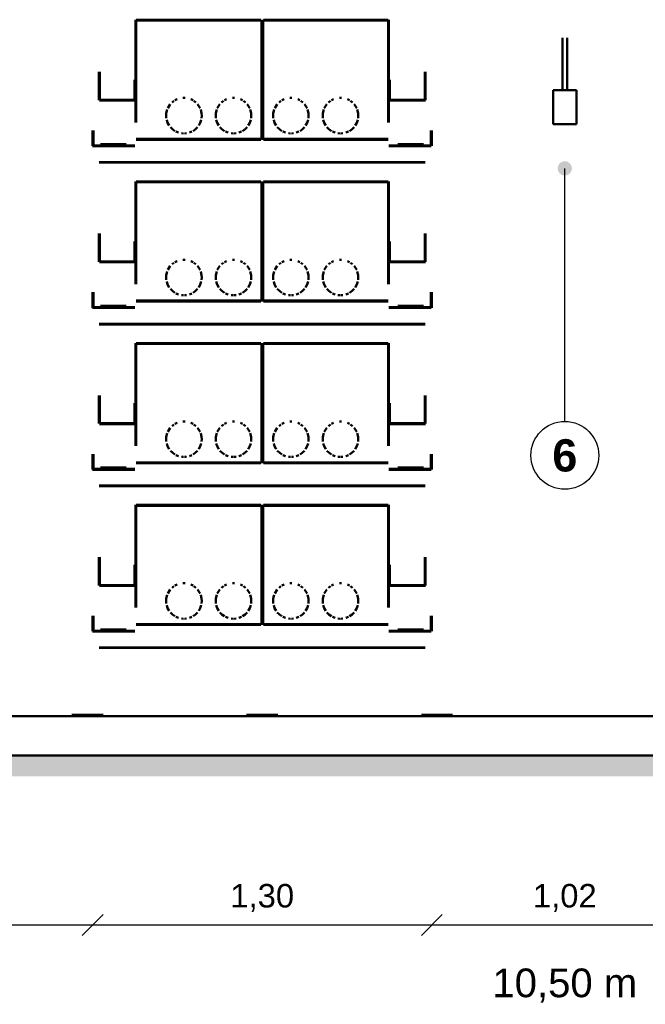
# Model space of a CAD drawing. Header units: millimetres. Extents: x 0 to 420, y 0 to 297.
# Tile 2 of 5: x 105 to 153, y 78 to 153. Entities that reach past the tile are written whole.
import ezdxf
from ezdxf.enums import TextEntityAlignment as Align

# ---------------------------------------------------------------- set-up
doc = ezdxf.new("R2010")
doc.units = ezdxf.units.MM
doc.header["$LTSCALE"] = 0.5
for name, color, linetype, lineweight in [('CONTORNO', 7, 'CONTINUOUS', 50), ('COTAS', 7, 'CONTINUOUS', 25), ('RAYADO', 8, 'CONTINUOUS', 18), ('TEXTO', 7, 'CONTINUOUS', 25)]:
    doc.layers.add(name, color=color, linetype=linetype, lineweight=lineweight)
doc.styles.add('NEGRITA', font='arialbd.ttf')
doc.styles.get("Standard").update_dxf_attribs({"font": 'arial.ttf'})

msp = doc.modelspace()

# ---------------------------------------------------------------- hatches: boundary and pattern name
at = {"layer": 'COTAS'}
h = msp.add_hatch(color=7, dxfattribs=at)
edge = h.paths.add_edge_path()
edge.add_arc((147, 142), 0.55, 0, 360)
at = {"layer": 'RAYADO'}
h = msp.add_hatch(dxfattribs=at)
h.set_pattern_fill('EARTH', scale=0.35)
h.paths.add_polyline_path([(30, 95.4), (264, 95.4), (264, 97), (30, 97)])

# ---------------------------------------------------------------- linework, layer by layer
at = {"layer": 'CONTORNO', "true_color": 0x6e8296}
for p, q in [((114.08, 153.4), (114.08, 145.531)), ((123.543, 153.4), (114.14, 153.4)), ((114.14, 145.531), (114.14, 153.4)), ((114.14, 153.34), (123.543, 153.34)), ((123.543, 153.4), (123.7, 153.4)), ((123.7, 153.34), (123.543, 153.34)), ((123.74, 153.4), (123.74, 144.351)), ((123.86, 144.351), (123.86, 153.4)), ((133.303, 153.4), (123.9, 153.4)), ((123.9, 153.34), (133.303, 153.34)), ((133.303, 153.4), (133.46, 153.4)), ((133.46, 153.34), (133.303, 153.34)), ((133.46, 153.4), (133.46, 145.531)), ((133.52, 145.531), (133.52, 153.4)), ((111.28, 149.4), (111.28, 147.236)), ((111.34, 147.236), (111.34, 149.4)), ((114.02, 148.8), (114.02, 147.226)), ((114.08, 147.226), (114.08, 148.8)), ((133.52, 148.8), (133.52, 147.226)), ((133.58, 147.226), (133.58, 148.8)), ((136.26, 149.4), (136.26, 147.236)), ((136.32, 147.236), (136.32, 149.4)), ((114.08, 147.26), (111.326, 147.26)), ((111.326, 147.2), (114.08, 147.2)), ((117.104, 147.218), (117.273, 147.296)), ((117.719, 147.401), (117.881, 147.401)), ((118.327, 147.296), (118.496, 147.218)), ((120.904, 147.218), (121.073, 147.296)), ((121.519, 147.401), (121.681, 147.401)), ((122.127, 147.296), (122.296, 147.218)), ((125.304, 147.218), (125.473, 147.296)), ((125.919, 147.401), (126.081, 147.401)), ((126.527, 147.296), (126.696, 147.218)), ((129.104, 147.218), (129.273, 147.296)), ((129.719, 147.401), (129.881, 147.401)), ((130.327, 147.296), (130.496, 147.218)), ((136.32, 147.26), (133.566, 147.26)), ((133.566, 147.2), (136.32, 147.2)), ((116.518, 146.505), (116.448, 146.224)), ((116.751, 146.92), (116.557, 146.614)), ((117.032, 147.17), (116.89, 147.051)), ((118.71, 147.051), (118.568, 147.17)), ((119.043, 146.614), (118.849, 146.92)), ((119.152, 146.224), (119.082, 146.505)), ((120.318, 146.505), (120.248, 146.224)), ((120.551, 146.92), (120.357, 146.614)), ((120.832, 147.17), (120.69, 147.051)), ((122.51, 147.051), (122.368, 147.17)), ((122.843, 146.614), (122.649, 146.92)), ((122.952, 146.224), (122.882, 146.505)), ((124.718, 146.505), (124.648, 146.224)), ((124.951, 146.92), (124.757, 146.614)), ((125.232, 147.17), (125.09, 147.051)), ((126.91, 147.051), (126.768, 147.17)), ((127.243, 146.614), (127.049, 146.92)), ((127.352, 146.224), (127.282, 146.505)), ((128.518, 146.505), (128.448, 146.224)), ((128.751, 146.92), (128.557, 146.614)), ((129.032, 147.17), (128.89, 147.051)), ((130.71, 147.051), (130.568, 147.17)), ((131.043, 146.614), (130.849, 146.92)), ((131.152, 146.224), (131.082, 146.505)), ((116.448, 146.224), (116.442, 146.04)), ((116.447, 145.856), (116.442, 146.04)), ((116.479, 145.719), (116.55, 145.496)), ((119.05, 145.496), (119.121, 145.719)), ((119.158, 146.04), (119.152, 146.224)), ((119.158, 146.04), (119.153, 145.856)), ((120.248, 146.224), (120.242, 146.04)), ((120.247, 145.856), (120.242, 146.04)), ((120.279, 145.719), (120.35, 145.496)), ((122.85, 145.496), (122.921, 145.719)), ((122.958, 146.04), (122.952, 146.224)), ((122.958, 146.04), (122.953, 145.856)), ((124.648, 146.224), (124.642, 146.04)), ((124.647, 145.856), (124.642, 146.04)), ((124.679, 145.719), (124.75, 145.496)), ((127.25, 145.496), (127.321, 145.719)), ((127.358, 146.04), (127.352, 146.224)), ((127.358, 146.04), (127.353, 145.856)), ((128.448, 146.224), (128.442, 146.04)), ((128.447, 145.856), (128.442, 146.04)), ((128.479, 145.719), (128.55, 145.496)), ((131.05, 145.496), (131.121, 145.719)), ((131.158, 146.04), (131.152, 146.224)), ((131.158, 146.04), (131.153, 145.856)), ((116.672, 145.28), (116.55, 145.496)), ((116.915, 145.008), (116.756, 145.16)), ((116.915, 145.008), (117.101, 144.862)), ((118.499, 144.862), (118.685, 145.008)), ((118.844, 145.16), (118.685, 145.008)), ((119.05, 145.496), (118.928, 145.28)), ((120.472, 145.28), (120.35, 145.496)), ((120.715, 145.008), (120.556, 145.16)), ((120.715, 145.008), (120.901, 144.862)), ((122.299, 144.862), (122.485, 145.008)), ((122.644, 145.16), (122.485, 145.008)), ((122.85, 145.496), (122.728, 145.28)), ((124.872, 145.28), (124.75, 145.496)), ((125.115, 145.008), (124.956, 145.16)), ((125.115, 145.008), (125.301, 144.862)), ((126.699, 144.862), (126.885, 145.008)), ((127.044, 145.16), (126.885, 145.008)), ((127.25, 145.496), (127.128, 145.28)), ((128.672, 145.28), (128.55, 145.496)), ((128.915, 145.008), (128.756, 145.16)), ((128.915, 145.008), (129.101, 144.862)), ((130.499, 144.862), (130.685, 145.008)), ((130.844, 145.16), (130.685, 145.008)), ((131.05, 145.496), (130.928, 145.28)), ((110.8, 144.9), (110.8, 143.72)), ((110.86, 143.72), (110.86, 144.9)), ((123.543, 144.26), (114.14, 144.26)), ((114.14, 144.2), (123.543, 144.2)), ((117.187, 144.819), (117.388, 144.744)), ((117.766, 144.677), (117.609, 144.691)), ((117.991, 144.691), (117.834, 144.677)), ((118.212, 144.744), (118.413, 144.819)), ((120.987, 144.819), (121.188, 144.744)), ((121.566, 144.677), (121.409, 144.691)), ((121.791, 144.691), (121.634, 144.677)), ((122.012, 144.744), (122.213, 144.819)), ((123.543, 144.26), (123.7, 144.26)), ((123.7, 144.2), (123.543, 144.2)), ((123.74, 144.2), (123.74, 144.351)), ((123.86, 144.351), (123.86, 144.2)), ((133.303, 144.26), (123.9, 144.26)), ((123.9, 144.2), (133.303, 144.2)), ((125.387, 144.819), (125.588, 144.744)), ((125.966, 144.677), (125.809, 144.691)), ((126.191, 144.691), (126.034, 144.677)), ((126.412, 144.744), (126.613, 144.819)), ((129.187, 144.819), (129.388, 144.744)), ((129.766, 144.677), (129.609, 144.691)), ((129.991, 144.691), (129.834, 144.677)), ((130.212, 144.744), (130.413, 144.819)), ((133.303, 144.26), (133.46, 144.26)), ((133.46, 144.2), (133.303, 144.2)), ((136.74, 144.9), (136.74, 143.72)), ((136.8, 143.72), (136.8, 144.9)), ((114.026, 143.76), (110.8, 143.76)), ((110.8, 143.7), (114.026, 143.7)), ((113.367, 143.86), (111.4, 143.86)), ((111.4, 143.78), (113.367, 143.78)), ((136.746, 143.76), (133.52, 143.76)), ((133.52, 143.7), (136.746, 143.7)), ((136.167, 143.86), (134.2, 143.86)), ((134.2, 143.78), (136.167, 143.78)), ((135.89, 142.48), (111.3, 142.48)), ((111.3, 142.44), (135.89, 142.44)), ((135.89, 142.48), (136.3, 142.48)), ((136.3, 142.44), (135.89, 142.44)), ((114.08, 141), (114.08, 133.131)), ((123.543, 141), (114.14, 141)), ((114.14, 133.131), (114.14, 141)), ((114.14, 140.94), (123.543, 140.94)), ((123.543, 141), (123.7, 141)), ((123.7, 140.94), (123.543, 140.94)), ((123.74, 141), (123.74, 131.951)), ((123.86, 131.951), (123.86, 141)), ((133.303, 141), (123.9, 141)), ((123.9, 140.94), (133.303, 140.94)), ((133.303, 141), (133.46, 141)), ((133.46, 140.94), (133.303, 140.94)), ((133.46, 141), (133.46, 133.131)), ((133.52, 133.131), (133.52, 141)), ((111.28, 137), (111.28, 134.836)), ((111.34, 134.836), (111.34, 137)), ((136.26, 137), (136.26, 134.836)), ((136.32, 134.836), (136.32, 137)), ((114.02, 136.4), (114.02, 134.826)), ((114.08, 134.826), (114.08, 136.4)), ((133.52, 136.4), (133.52, 134.826)), ((133.58, 134.826), (133.58, 136.4)), ((114.08, 134.86), (111.326, 134.86)), ((111.326, 134.8), (114.08, 134.8)), ((116.751, 134.52), (116.557, 134.214)), ((117.032, 134.77), (116.89, 134.651)), ((117.104, 134.818), (117.273, 134.896)), ((117.719, 135.001), (117.881, 135.001)), ((118.327, 134.896), (118.496, 134.818)), ((118.71, 134.651), (118.568, 134.77)), ((119.043, 134.214), (118.849, 134.52)), ((120.551, 134.52), (120.357, 134.214)), ((120.832, 134.77), (120.69, 134.651)), ((120.904, 134.818), (121.073, 134.896)), ((121.519, 135.001), (121.681, 135.001)), ((122.127, 134.896), (122.296, 134.818)), ((122.51, 134.651), (122.368, 134.77)), ((122.843, 134.214), (122.649, 134.52)), ((124.951, 134.52), (124.757, 134.214)), ((125.232, 134.77), (125.09, 134.651)), ((125.304, 134.818), (125.473, 134.896)), ((125.919, 135.001), (126.081, 135.001)), ((126.527, 134.896), (126.696, 134.818)), ((126.91, 134.651), (126.768, 134.77)), ((127.243, 134.214), (127.049, 134.52)), ((128.751, 134.52), (128.557, 134.214)), ((129.032, 134.77), (128.89, 134.651)), ((129.104, 134.818), (129.273, 134.896)), ((129.719, 135.001), (129.881, 135.001)), ((130.327, 134.896), (130.496, 134.818)), ((130.71, 134.651), (130.568, 134.77)), ((131.043, 134.214), (130.849, 134.52)), ((136.32, 134.86), (133.566, 134.86)), ((133.566, 134.8), (136.32, 134.8)), ((116.448, 133.824), (116.442, 133.64)), ((116.447, 133.456), (116.442, 133.64)), ((116.518, 134.105), (116.448, 133.824)), ((119.152, 133.824), (119.082, 134.105)), ((119.158, 133.64), (119.152, 133.824)), ((119.158, 133.64), (119.153, 133.456)), ((120.248, 133.824), (120.242, 133.64)), ((120.247, 133.456), (120.242, 133.64)), ((120.318, 134.105), (120.248, 133.824)), ((122.952, 133.824), (122.882, 134.105)), ((122.958, 133.64), (122.952, 133.824)), ((122.958, 133.64), (122.953, 133.456)), ((124.648, 133.824), (124.642, 133.64)), ((124.647, 133.456), (124.642, 133.64)), ((124.718, 134.105), (124.648, 133.824)), ((127.352, 133.824), (127.282, 134.105)), ((127.358, 133.64), (127.352, 133.824)), ((127.358, 133.64), (127.353, 133.456)), ((128.448, 133.824), (128.442, 133.64)), ((128.447, 133.456), (128.442, 133.64)), ((128.518, 134.105), (128.448, 133.824)), ((131.152, 133.824), (131.082, 134.105)), ((131.158, 133.64), (131.152, 133.824)), ((131.158, 133.64), (131.153, 133.456)), ((116.479, 133.319), (116.55, 133.096)), ((116.672, 132.88), (116.55, 133.096)), ((119.05, 133.096), (118.928, 132.88)), ((119.05, 133.096), (119.121, 133.319)), ((120.279, 133.319), (120.35, 133.096)), ((120.472, 132.88), (120.35, 133.096)), ((122.85, 133.096), (122.728, 132.88)), ((122.85, 133.096), (122.921, 133.319)), ((124.679, 133.319), (124.75, 133.096)), ((124.872, 132.88), (124.75, 133.096)), ((127.25, 133.096), (127.128, 132.88)), ((127.25, 133.096), (127.321, 133.319)), ((128.479, 133.319), (128.55, 133.096)), ((128.672, 132.88), (128.55, 133.096)), ((131.05, 133.096), (130.928, 132.88)), ((131.05, 133.096), (131.121, 133.319)), ((110.8, 132.5), (110.8, 131.32)), ((110.86, 131.32), (110.86, 132.5)), ((116.915, 132.608), (116.756, 132.76)), ((116.915, 132.608), (117.101, 132.462)), ((117.187, 132.419), (117.388, 132.344)), ((117.766, 132.277), (117.609, 132.291)), ((117.991, 132.291), (117.834, 132.277)), ((118.212, 132.344), (118.413, 132.419)), ((118.499, 132.462), (118.685, 132.608)), ((118.844, 132.76), (118.685, 132.608)), ((120.715, 132.608), (120.556, 132.76)), ((120.715, 132.608), (120.901, 132.462)), ((120.987, 132.419), (121.188, 132.344)), ((121.566, 132.277), (121.409, 132.291)), ((121.791, 132.291), (121.634, 132.277)), ((122.012, 132.344), (122.213, 132.419)), ((122.299, 132.462), (122.485, 132.608)), ((122.644, 132.76), (122.485, 132.608)), ((125.115, 132.608), (124.956, 132.76)), ((125.115, 132.608), (125.301, 132.462)), ((125.387, 132.419), (125.588, 132.344)), ((125.966, 132.277), (125.809, 132.291)), ((126.191, 132.291), (126.034, 132.277)), ((126.412, 132.344), (126.613, 132.419)), ((126.699, 132.462), (126.885, 132.608)), ((127.044, 132.76), (126.885, 132.608)), ((128.915, 132.608), (128.756, 132.76)), ((128.915, 132.608), (129.101, 132.462)), ((129.187, 132.419), (129.388, 132.344)), ((129.766, 132.277), (129.609, 132.291)), ((129.991, 132.291), (129.834, 132.277)), ((130.212, 132.344), (130.413, 132.419)), ((130.499, 132.462), (130.685, 132.608)), ((130.844, 132.76), (130.685, 132.608)), ((136.74, 132.5), (136.74, 131.32)), ((136.8, 131.32), (136.8, 132.5)), ((114.026, 131.36), (110.8, 131.36)), ((113.367, 131.46), (111.4, 131.46)), ((111.4, 131.38), (113.367, 131.38)), ((123.543, 131.86), (114.14, 131.86)), ((114.14, 131.8), (123.543, 131.8)), ((123.543, 131.86), (123.7, 131.86)), ((123.7, 131.8), (123.543, 131.8)), ((123.74, 131.8), (123.74, 131.951)), ((123.86, 131.951), (123.86, 131.8)), ((133.303, 131.86), (123.9, 131.86)), ((123.9, 131.8), (133.303, 131.8)), ((133.303, 131.86), (133.46, 131.86)), ((133.46, 131.8), (133.303, 131.8)), ((136.746, 131.36), (133.52, 131.36)), ((136.167, 131.46), (134.2, 131.46)), ((134.2, 131.38), (136.167, 131.38)), ((110.8, 131.3), (114.026, 131.3)), ((133.52, 131.3), (136.746, 131.3)), ((135.89, 130.08), (111.3, 130.08)), ((111.3, 130.04), (135.89, 130.04)), ((135.89, 130.08), (136.3, 130.08)), ((136.3, 130.04), (135.89, 130.04)), ((114.08, 128.6), (114.08, 120.731)), ((123.543, 128.6), (114.14, 128.6)), ((114.14, 120.731), (114.14, 128.6)), ((114.14, 128.54), (123.543, 128.54)), ((123.543, 128.6), (123.7, 128.6)), ((123.7, 128.54), (123.543, 128.54)), ((123.74, 128.6), (123.74, 119.551)), ((123.86, 119.551), (123.86, 128.6)), ((133.303, 128.6), (123.9, 128.6)), ((123.9, 128.54), (133.303, 128.54)), ((133.303, 128.6), (133.46, 128.6)), ((133.46, 128.54), (133.303, 128.54)), ((133.46, 128.6), (133.46, 120.731)), ((133.52, 120.731), (133.52, 128.6)), ((111.28, 124.6), (111.28, 122.436)), ((111.34, 122.436), (111.34, 124.6)), ((136.26, 124.6), (136.26, 122.436)), ((136.32, 122.436), (136.32, 124.6)), ((114.02, 124), (114.02, 122.426)), ((114.08, 122.426), (114.08, 124)), ((133.52, 124), (133.52, 122.426)), ((133.58, 122.426), (133.58, 124)), ((114.08, 122.46), (111.326, 122.46)), ((111.326, 122.4), (114.08, 122.4)), ((117.032, 122.37), (116.89, 122.251)), ((117.104, 122.418), (117.273, 122.496)), ((117.719, 122.601), (117.881, 122.601)), ((118.327, 122.496), (118.496, 122.418)), ((118.71, 122.251), (118.568, 122.37)), ((120.832, 122.37), (120.69, 122.251)), ((120.904, 122.418), (121.073, 122.496)), ((121.519, 122.601), (121.681, 122.601)), ((122.127, 122.496), (122.296, 122.418)), ((122.51, 122.251), (122.368, 122.37)), ((125.232, 122.37), (125.09, 122.251)), ((125.304, 122.418), (125.473, 122.496)), ((125.919, 122.601), (126.081, 122.601)), ((126.527, 122.496), (126.696, 122.418)), ((126.91, 122.251), (126.768, 122.37)), ((129.032, 122.37), (128.89, 122.251)), ((129.104, 122.418), (129.273, 122.496)), ((129.719, 122.601), (129.881, 122.601)), ((130.327, 122.496), (130.496, 122.418)), ((130.71, 122.251), (130.568, 122.37)), ((136.32, 122.46), (133.566, 122.46)), ((133.566, 122.4), (136.32, 122.4)), ((116.518, 121.705), (116.448, 121.424)), ((116.751, 122.12), (116.557, 121.814)), ((119.043, 121.814), (118.849, 122.12)), ((119.152, 121.424), (119.082, 121.705)), ((120.318, 121.705), (120.248, 121.424)), ((120.551, 122.12), (120.357, 121.814)), ((122.843, 121.814), (122.649, 122.12)), ((122.952, 121.424), (122.882, 121.705)), ((124.718, 121.705), (124.648, 121.424)), ((124.951, 122.12), (124.757, 121.814)), ((127.243, 121.814), (127.049, 122.12)), ((127.352, 121.424), (127.282, 121.705)), ((128.518, 121.705), (128.448, 121.424)), ((128.751, 122.12), (128.557, 121.814)), ((131.043, 121.814), (130.849, 122.12)), ((131.152, 121.424), (131.082, 121.705)), ((116.448, 121.424), (116.442, 121.24)), ((116.447, 121.056), (116.442, 121.24)), ((116.479, 120.919), (116.55, 120.696)), ((119.05, 120.696), (119.121, 120.919)), ((119.158, 121.24), (119.152, 121.424)), ((119.158, 121.24), (119.153, 121.056)), ((120.248, 121.424), (120.242, 121.24)), ((120.247, 121.056), (120.242, 121.24)), ((120.279, 120.919), (120.35, 120.696)), ((122.85, 120.696), (122.921, 120.919)), ((122.958, 121.24), (122.952, 121.424)), ((122.958, 121.24), (122.953, 121.056)), ((124.648, 121.424), (124.642, 121.24)), ((124.647, 121.056), (124.642, 121.24)), ((124.679, 120.919), (124.75, 120.696)), ((127.25, 120.696), (127.321, 120.919)), ((127.358, 121.24), (127.352, 121.424)), ((127.358, 121.24), (127.353, 121.056)), ((128.448, 121.424), (128.442, 121.24)), ((128.447, 121.056), (128.442, 121.24)), ((128.479, 120.919), (128.55, 120.696)), ((131.05, 120.696), (131.121, 120.919)), ((131.158, 121.24), (131.152, 121.424)), ((131.158, 121.24), (131.153, 121.056)), ((110.8, 120.1), (110.8, 118.92)), ((110.86, 118.92), (110.86, 120.1)), ((116.672, 120.48), (116.55, 120.696)), ((116.915, 120.208), (116.756, 120.36)), ((116.915, 120.208), (117.101, 120.062)), ((117.187, 120.019), (117.388, 119.944)), ((118.212, 119.944), (118.413, 120.019)), ((118.499, 120.062), (118.685, 120.208)), ((118.844, 120.36), (118.685, 120.208)), ((119.05, 120.696), (118.928, 120.48)), ((120.472, 120.48), (120.35, 120.696)), ((120.715, 120.208), (120.556, 120.36)), ((120.715, 120.208), (120.901, 120.062)), ((120.987, 120.019), (121.188, 119.944)), ((122.012, 119.944), (122.213, 120.019)), ((122.299, 120.062), (122.485, 120.208)), ((122.644, 120.36), (122.485, 120.208)), ((122.85, 120.696), (122.728, 120.48)), ((124.872, 120.48), (124.75, 120.696)), ((125.115, 120.208), (124.956, 120.36)), ((125.115, 120.208), (125.301, 120.062)), ((125.387, 120.019), (125.588, 119.944)), ((126.412, 119.944), (126.613, 120.019)), ((126.699, 120.062), (126.885, 120.208)), ((127.044, 120.36), (126.885, 120.208)), ((127.25, 120.696), (127.128, 120.48)), ((128.672, 120.48), (128.55, 120.696)), ((128.915, 120.208), (128.756, 120.36)), ((128.915, 120.208), (129.101, 120.062)), ((129.187, 120.019), (129.388, 119.944)), ((130.212, 119.944), (130.413, 120.019)), ((130.499, 120.062), (130.685, 120.208)), ((130.844, 120.36), (130.685, 120.208)), ((131.05, 120.696), (130.928, 120.48)), ((136.74, 120.1), (136.74, 118.92)), ((136.8, 118.92), (136.8, 120.1)), ((123.543, 119.46), (114.14, 119.46)), ((114.14, 119.4), (123.543, 119.4)), ((117.766, 119.877), (117.609, 119.891)), ((117.991, 119.891), (117.834, 119.877)), ((121.566, 119.877), (121.409, 119.891)), ((121.791, 119.891), (121.634, 119.877)), ((123.543, 119.46), (123.7, 119.46)), ((123.7, 119.4), (123.543, 119.4)), ((123.74, 119.4), (123.74, 119.551)), ((123.86, 119.551), (123.86, 119.4)), ((133.303, 119.46), (123.9, 119.46)), ((123.9, 119.4), (133.303, 119.4)), ((125.966, 119.877), (125.809, 119.891)), ((126.191, 119.891), (126.034, 119.877)), ((129.766, 119.877), (129.609, 119.891)), ((129.991, 119.891), (129.834, 119.877)), ((133.303, 119.46), (133.46, 119.46)), ((133.46, 119.4), (133.303, 119.4)), ((114.026, 118.96), (110.8, 118.96)), ((110.8, 118.9), (114.026, 118.9)), ((113.367, 119.06), (111.4, 119.06)), ((111.4, 118.98), (113.367, 118.98)), ((136.746, 118.96), (133.52, 118.96)), ((133.52, 118.9), (136.746, 118.9)), ((136.167, 119.06), (134.2, 119.06)), ((134.2, 118.98), (136.167, 118.98)), ((135.89, 117.68), (111.3, 117.68)), ((111.3, 117.64), (135.89, 117.64)), ((135.89, 117.68), (136.3, 117.68)), ((136.3, 117.64), (135.89, 117.64)), ((114.08, 116.2), (114.08, 108.331)), ((123.543, 116.2), (114.14, 116.2)), ((114.14, 108.331), (114.14, 116.2)), ((114.14, 116.14), (123.543, 116.14)), ((123.543, 116.2), (123.7, 116.2)), ((123.7, 116.14), (123.543, 116.14)), ((123.74, 116.2), (123.74, 107.151)), ((123.86, 107.151), (123.86, 116.2)), ((133.303, 116.2), (123.9, 116.2)), ((123.9, 116.14), (133.303, 116.14)), ((133.303, 116.2), (133.46, 116.2)), ((133.46, 116.14), (133.303, 116.14)), ((133.46, 116.2), (133.46, 108.331)), ((133.52, 108.331), (133.52, 116.2)), ((111.28, 112.2), (111.28, 110.036)), ((111.34, 110.036), (111.34, 112.2)), ((136.26, 112.2), (136.26, 110.036)), ((136.32, 110.036), (136.32, 112.2)), ((114.02, 111.6), (114.02, 110.026)), ((114.08, 110.026), (114.08, 111.6)), ((133.52, 111.6), (133.52, 110.026)), ((133.58, 110.026), (133.58, 111.6)), ((114.08, 110.06), (111.326, 110.06)), ((111.326, 110), (114.08, 110)), ((116.751, 109.72), (116.557, 109.414)), ((117.032, 109.97), (116.89, 109.851)), ((117.104, 110.018), (117.273, 110.096)), ((117.719, 110.201), (117.881, 110.201)), ((118.327, 110.096), (118.496, 110.018)), ((118.71, 109.851), (118.568, 109.97)), ((119.043, 109.414), (118.849, 109.72)), ((120.551, 109.72), (120.357, 109.414)), ((120.832, 109.97), (120.69, 109.851)), ((120.904, 110.018), (121.073, 110.096)), ((121.519, 110.201), (121.681, 110.201)), ((122.127, 110.096), (122.296, 110.018)), ((122.51, 109.851), (122.368, 109.97)), ((122.843, 109.414), (122.649, 109.72)), ((124.951, 109.72), (124.757, 109.414)), ((125.232, 109.97), (125.09, 109.851)), ((125.304, 110.018), (125.473, 110.096)), ((125.919, 110.201), (126.081, 110.201)), ((126.527, 110.096), (126.696, 110.018)), ((126.91, 109.851), (126.768, 109.97)), ((127.243, 109.414), (127.049, 109.72)), ((128.751, 109.72), (128.557, 109.414)), ((129.032, 109.97), (128.89, 109.851)), ((129.104, 110.018), (129.273, 110.096)), ((129.719, 110.201), (129.881, 110.201)), ((130.327, 110.096), (130.496, 110.018)), ((130.71, 109.851), (130.568, 109.97)), ((131.043, 109.414), (130.849, 109.72)), ((136.32, 110.06), (133.566, 110.06)), ((133.566, 110), (136.32, 110)), ((116.448, 109.024), (116.442, 108.84)), ((116.447, 108.656), (116.442, 108.84)), ((116.518, 109.305), (116.448, 109.024)), ((119.152, 109.024), (119.082, 109.305)), ((119.158, 108.84), (119.152, 109.024)), ((119.158, 108.84), (119.153, 108.656)), ((120.248, 109.024), (120.242, 108.84)), ((120.247, 108.656), (120.242, 108.84)), ((120.318, 109.305), (120.248, 109.024)), ((122.952, 109.024), (122.882, 109.305)), ((122.958, 108.84), (122.952, 109.024)), ((122.958, 108.84), (122.953, 108.656)), ((124.648, 109.024), (124.642, 108.84)), ((124.647, 108.656), (124.642, 108.84)), ((124.718, 109.305), (124.648, 109.024)), ((127.352, 109.024), (127.282, 109.305)), ((127.358, 108.84), (127.352, 109.024)), ((127.358, 108.84), (127.353, 108.656)), ((128.448, 109.024), (128.442, 108.84)), ((128.447, 108.656), (128.442, 108.84)), ((128.518, 109.305), (128.448, 109.024)), ((131.152, 109.024), (131.082, 109.305)), ((131.158, 108.84), (131.152, 109.024)), ((131.158, 108.84), (131.153, 108.656)), ((116.479, 108.519), (116.55, 108.296)), ((116.672, 108.08), (116.55, 108.296)), ((116.915, 107.808), (116.756, 107.96)), ((118.844, 107.96), (118.685, 107.808)), ((119.05, 108.296), (118.928, 108.08)), ((119.05, 108.296), (119.121, 108.519)), ((120.279, 108.519), (120.35, 108.296)), ((120.472, 108.08), (120.35, 108.296)), ((120.715, 107.808), (120.556, 107.96)), ((122.644, 107.96), (122.485, 107.808)), ((122.85, 108.296), (122.728, 108.08)), ((122.85, 108.296), (122.921, 108.519)), ((124.679, 108.519), (124.75, 108.296)), ((124.872, 108.08), (124.75, 108.296)), ((125.115, 107.808), (124.956, 107.96)), ((127.044, 107.96), (126.885, 107.808)), ((127.25, 108.296), (127.128, 108.08)), ((127.25, 108.296), (127.321, 108.519)), ((128.479, 108.519), (128.55, 108.296)), ((128.672, 108.08), (128.55, 108.296)), ((128.915, 107.808), (128.756, 107.96)), ((130.844, 107.96), (130.685, 107.808)), ((131.05, 108.296), (130.928, 108.08)), ((131.05, 108.296), (131.121, 108.519)), ((110.8, 107.7), (110.8, 106.52)), ((110.86, 106.52), (110.86, 107.7)), ((116.915, 107.808), (117.101, 107.662)), ((117.187, 107.619), (117.388, 107.544)), ((117.766, 107.477), (117.609, 107.491)), ((117.991, 107.491), (117.834, 107.477)), ((118.212, 107.544), (118.413, 107.619)), ((118.499, 107.662), (118.685, 107.808)), ((120.715, 107.808), (120.901, 107.662)), ((120.987, 107.619), (121.188, 107.544)), ((121.566, 107.477), (121.409, 107.491)), ((121.791, 107.491), (121.634, 107.477)), ((122.012, 107.544), (122.213, 107.619)), ((122.299, 107.662), (122.485, 107.808)), ((125.115, 107.808), (125.301, 107.662)), ((125.387, 107.619), (125.588, 107.544)), ((125.966, 107.477), (125.809, 107.491)), ((126.191, 107.491), (126.034, 107.477)), ((126.412, 107.544), (126.613, 107.619)), ((126.699, 107.662), (126.885, 107.808)), ((128.915, 107.808), (129.101, 107.662)), ((129.187, 107.619), (129.388, 107.544)), ((129.766, 107.477), (129.609, 107.491)), ((129.991, 107.491), (129.834, 107.477)), ((130.212, 107.544), (130.413, 107.619)), ((130.499, 107.662), (130.685, 107.808)), ((136.74, 107.7), (136.74, 106.52)), ((136.8, 106.52), (136.8, 107.7)), ((114.026, 106.56), (110.8, 106.56)), ((110.8, 106.5), (114.026, 106.5)), ((113.367, 106.66), (111.4, 106.66)), ((111.4, 106.58), (113.367, 106.58)), ((123.543, 107.06), (114.14, 107.06)), ((114.14, 107), (123.543, 107)), ((123.543, 107.06), (123.7, 107.06)), ((123.7, 107), (123.543, 107)), ((123.74, 107), (123.74, 107.151)), ((123.86, 107.151), (123.86, 107)), ((133.303, 107.06), (123.9, 107.06)), ((123.9, 107), (133.303, 107)), ((133.303, 107.06), (133.46, 107.06)), ((133.46, 107), (133.303, 107)), ((136.746, 106.56), (133.52, 106.56)), ((133.52, 106.5), (136.746, 106.5)), ((136.167, 106.66), (134.2, 106.66)), ((134.2, 106.58), (136.167, 106.58)), ((135.89, 105.28), (111.3, 105.28)), ((111.3, 105.24), (135.89, 105.24)), ((135.89, 105.28), (136.3, 105.28)), ((136.3, 105.24), (135.89, 105.24)), ((109.4, 100.12), (109.2, 100.12)), ((109.2, 100), (109.4, 100)), ((109.4, 100.12), (111.6, 100.12)), ((111.6, 100), (109.4, 100)), ((122.8, 100.12), (122.6, 100.12)), ((122.6, 100), (122.8, 100)), ((122.8, 100.12), (125, 100.12)), ((125, 100), (122.8, 100)), ((136.2, 100.12), (136, 100.12)), ((136, 100), (136.2, 100)), ((136.2, 100.12), (138.4, 100.12)), ((138.4, 100), (136.2, 100))]:
    msp.add_line(p, q, dxfattribs=at)
at = {"layer": 'CONTORNO', "true_color": 0x232323}
for p, q in [((146.82, 148), (146.82, 152)), ((147.18, 152), (147.18, 148)), ((146.1, 146.7), (146.1, 148)), ((146.1, 148), (147, 148)), ((147.9, 148), (147, 148)), ((147.9, 148), (147.9, 146.7)), ((146.1, 146.7), (146.1, 145.4)), ((147.9, 145.4), (147.9, 146.7)), ((147, 145.4), (146.1, 145.4)), ((147, 145.4), (147.9, 145.4)), ((90.954, 100), (208, 100)), ((208, 97), (90.954, 97))]:
    msp.add_line(p, q, dxfattribs=at)
at = {"layer": 'CONTORNO'}
msp.add_line((30, 97), (264, 97), dxfattribs=at)
at = {"layer": 'COTAS'}
for p, q in [((147, 122.6), (147, 142)), ((110, 83.2), (111.6, 84.8)), ((110, 83.2), (111.6, 84.8)), ((136, 83.2), (137.6, 84.8)), ((136, 83.2), (137.6, 84.8)), ((90.4, 84), (110.8, 84)), ((110.8, 84), (136.8, 84)), ((136.8, 84), (157.2, 84))]:
    msp.add_line(p, q, dxfattribs=at)
msp.add_circle((147, 120), 2.6, dxfattribs=at)

# ---------------------------------------------------------------- texts
at = {"layer": 'COTAS', "style": 'NEGRITA'}
msp.add_text('6', height=2.47, dxfattribs=at).set_placement((147, 120), align=Align.MIDDLE_CENTER)
at = {"layer": 'TEXTO'}
for s, height, p in [('1,30', 1.8, (123.8, 84.8)), ('1,02', 1.8, (147, 84.8)), ('10,50 m', 2.2, (147, 77.8))]:
    msp.add_text(s, height=height, dxfattribs=at).set_placement(p, align=Align.BOTTOM_CENTER)

doc.saveas('drawing.dxf')
